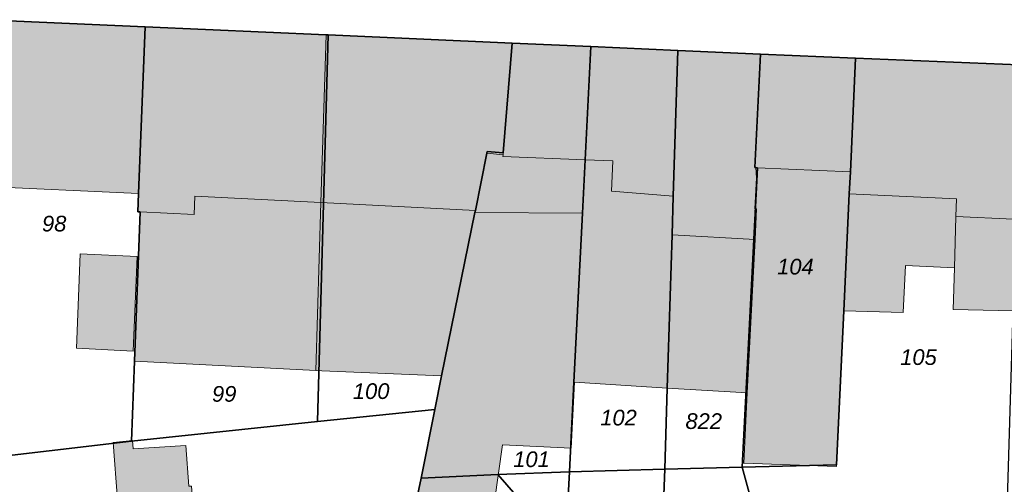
# Model space of a CAD drawing. Header units: metres. Extents: x 32338650 to 32340431, y 5701793 to 5703325.
# Tile 18 of 256: x 32339046 to 32339125, y 5702334 to 5702371. Entities that reach past the tile are written whole.
import ezdxf

# ---------------------------------------------------------------- set-up
doc = ezdxf.new("R2010")
doc.units = ezdxf.units.M
doc.header["$LTSCALE"] = 0.1
for name, color, linetype, lineweight, true_color in [('LPB-BE-Flurstück_Grenze', 7, 'Continuous', 70, 0x004c99), ('LPB-BE-Flurstück_Nummer', 7, 'Continuous', 70, 0x004c99), ('LPB-BE-Gebäude', 7, 'Continuous', 70, 0x004c99), ('LPB-BE-Straße', 7, 'Continuous', 70, 0x004c99)]:
    doc.layers.add(name, color=color, linetype=linetype, lineweight=lineweight, true_color=true_color)
doc.styles.add('Arial (italic)', font='ariali.ttf')

msp = doc.modelspace()

# ---------------------------------------------------------------- hatches: boundary and pattern name
at = {"layer": 'LPB-BE-Gebäude', "linetype": 'Continuous', "lineweight": 0, "true_color": 0xc7c8ca}
for points in [[(32339055.583, 5702343.886), (32339070.023, 5702343.153), (32339070.431, 5702356.527), (32339070.848, 5702369.901), (32339056.414, 5702370.544), (32339055.9, 5702357.254), (32339055.841, 5702355.795), (32339056.04, 5702355.787), (32339055.583, 5702343.886)], [(32339055.583, 5702343.886), (32339070.023, 5702343.153), (32339070.431, 5702356.527), (32339070.848, 5702369.901), (32339056.414, 5702370.544), (32339055.9, 5702357.254), (32339055.841, 5702355.795), (32339056.04, 5702355.787), (32339055.583, 5702343.886)], [(32339070.023, 5702343.153), (32339070.523, 5702343.132), (32339080.063, 5702342.731), (32339082.717, 5702355.742), (32339082.754, 5702355.911), (32339083.681, 5702360.457), (32339084.957, 5702360.344), (32339084.973, 5702360.484), (32339085.701, 5702369.241), (32339071.028, 5702369.894), (32339070.848, 5702369.901), (32339070.431, 5702356.527), (32339070.023, 5702343.153)], [(32339070.023, 5702343.153), (32339070.523, 5702343.132), (32339080.063, 5702342.731), (32339082.717, 5702355.742), (32339082.754, 5702355.911), (32339083.681, 5702360.457), (32339084.957, 5702360.344), (32339084.973, 5702360.484), (32339085.701, 5702369.241), (32339071.028, 5702369.894), (32339070.848, 5702369.901), (32339070.431, 5702356.527), (32339070.023, 5702343.153)], [(32339083.681, 5702360.457), (32339082.754, 5702355.911), (32339082.717, 5702355.742), (32339091.291, 5702355.68), (32339091.505, 5702359.945), (32339091.964, 5702368.964), (32339085.701, 5702369.241), (32339084.973, 5702360.484), (32339084.957, 5702360.344), (32339083.681, 5702360.457)], [(32339083.681, 5702360.457), (32339082.754, 5702355.911), (32339082.717, 5702355.742), (32339091.291, 5702355.68), (32339091.505, 5702359.945), (32339091.964, 5702368.964), (32339085.701, 5702369.241), (32339084.973, 5702360.484), (32339084.957, 5702360.344), (32339083.681, 5702360.457)], [(32339090.61, 5702342.227), (32339090.65, 5702342.226), (32339098.056, 5702341.752), (32339098.435, 5702353.956), (32339098.531, 5702357.044), (32339098.896, 5702368.649), (32339091.964, 5702368.964), (32339091.505, 5702359.945), (32339091.291, 5702355.68), (32339090.61, 5702342.227)], [(32339090.61, 5702342.227), (32339090.65, 5702342.226), (32339098.056, 5702341.752), (32339098.435, 5702353.956), (32339098.531, 5702357.044), (32339098.896, 5702368.649), (32339091.964, 5702368.964), (32339091.505, 5702359.945), (32339091.291, 5702355.68), (32339090.61, 5702342.227)], [(32339098.056, 5702341.752), (32339104.434, 5702341.369), (32339105.055, 5702353.594), (32339105.174, 5702356.031), (32339105.045, 5702356.036), (32339105.166, 5702358.513), (32339105.109, 5702359.316), (32339105.039, 5702359.319), (32339105.499, 5702368.358), (32339098.896, 5702368.649), (32339098.531, 5702357.044), (32339098.435, 5702353.956), (32339098.056, 5702341.752)], [(32339098.056, 5702341.752), (32339104.434, 5702341.369), (32339105.055, 5702353.594), (32339105.174, 5702356.031), (32339105.045, 5702356.036), (32339105.166, 5702358.513), (32339105.109, 5702359.316), (32339105.039, 5702359.319), (32339105.499, 5702368.358), (32339098.896, 5702368.649), (32339098.531, 5702357.044), (32339098.435, 5702353.956), (32339098.056, 5702341.752)], [(32339105.166, 5702358.513), (32339105.045, 5702356.036), (32339105.174, 5702356.031), (32339105.055, 5702353.594), (32339104.434, 5702341.369), (32339104.155, 5702335.776), (32339111.549, 5702335.493), (32339111.555, 5702335.633), (32339112.127, 5702347.909), (32339112.569, 5702357.229), (32339112.651, 5702358.987), (32339113.072, 5702368.047), (32339105.499, 5702368.358), (32339105.039, 5702359.319), (32339105.109, 5702359.316), (32339105.166, 5702358.513)], [(32339105.166, 5702358.513), (32339105.045, 5702356.036), (32339105.174, 5702356.031), (32339105.055, 5702353.594), (32339104.434, 5702341.369), (32339104.155, 5702335.776), (32339111.549, 5702335.493), (32339111.555, 5702335.633), (32339112.127, 5702347.909), (32339112.569, 5702357.229), (32339112.651, 5702358.987), (32339113.072, 5702368.047), (32339105.499, 5702368.358), (32339105.039, 5702359.319), (32339105.109, 5702359.316), (32339105.166, 5702358.513)], [(32339125.725, 5702355.197), (32339125.779, 5702357.256), (32339126.088, 5702367.502), (32339113.072, 5702368.047), (32339112.651, 5702358.987), (32339112.569, 5702357.229), (32339112.127, 5702347.909), (32339116.864, 5702347.765), (32339117.038, 5702351.511), (32339120.943, 5702351.32), (32339120.847, 5702348.011), (32339125.627, 5702347.915), (32339125.795, 5702353.483), (32339125.605, 5702353.491), (32339125.655, 5702355.2), (32339125.725, 5702355.197)], [(32339125.725, 5702355.197), (32339125.779, 5702357.256), (32339126.088, 5702367.502), (32339113.072, 5702368.047), (32339112.651, 5702358.987), (32339112.569, 5702357.229), (32339112.127, 5702347.909), (32339116.864, 5702347.765), (32339117.038, 5702351.511), (32339120.943, 5702351.32), (32339120.847, 5702348.011), (32339125.627, 5702347.915), (32339125.795, 5702353.483), (32339125.605, 5702353.491), (32339125.655, 5702355.2), (32339125.725, 5702355.197)], [(32339082.717, 5702355.742), (32339091.291, 5702355.68), (32339091.505, 5702359.945), (32339084.952, 5702360.214), (32339084.957, 5702360.344), (32339083.681, 5702360.457), (32339082.754, 5702355.911), (32339082.717, 5702355.742)], [(32339082.717, 5702355.742), (32339091.291, 5702355.68), (32339091.505, 5702359.945), (32339084.952, 5702360.214), (32339084.957, 5702360.344), (32339083.681, 5702360.457), (32339082.754, 5702355.911), (32339082.717, 5702355.742)], [(32339091.291, 5702355.68), (32339090.61, 5702342.227), (32339090.65, 5702342.226), (32339098.056, 5702341.752), (32339098.435, 5702353.956), (32339098.531, 5702357.044), (32339093.604, 5702357.437), (32339093.703, 5702359.855), (32339091.505, 5702359.945), (32339091.291, 5702355.68)], [(32339091.291, 5702355.68), (32339090.61, 5702342.227), (32339090.65, 5702342.226), (32339098.056, 5702341.752), (32339098.435, 5702353.956), (32339098.531, 5702357.044), (32339093.604, 5702357.437), (32339093.703, 5702359.855), (32339091.505, 5702359.945), (32339091.291, 5702355.68)], [(32339104.434, 5702341.369), (32339104.155, 5702335.776), (32339111.549, 5702335.493), (32339111.555, 5702335.633), (32339112.127, 5702347.909), (32339112.569, 5702357.229), (32339112.651, 5702358.987), (32339105.239, 5702359.311), (32339105.109, 5702359.316), (32339105.166, 5702358.513), (32339105.045, 5702356.036), (32339105.174, 5702356.031), (32339105.055, 5702353.594), (32339104.434, 5702341.369)], [(32339104.434, 5702341.369), (32339104.155, 5702335.776), (32339111.549, 5702335.493), (32339111.555, 5702335.633), (32339112.127, 5702347.909), (32339112.569, 5702357.229), (32339112.651, 5702358.987), (32339105.239, 5702359.311), (32339105.109, 5702359.316), (32339105.166, 5702358.513), (32339105.045, 5702356.036), (32339105.174, 5702356.031), (32339105.055, 5702353.594), (32339104.434, 5702341.369)], [(32339112.127, 5702347.909), (32339116.864, 5702347.765), (32339117.038, 5702351.511), (32339120.943, 5702351.32), (32339121.051, 5702355.429), (32339121.118, 5702356.817), (32339112.569, 5702357.229), (32339112.127, 5702347.909)], [(32339112.127, 5702347.909), (32339116.864, 5702347.765), (32339117.038, 5702351.511), (32339120.943, 5702351.32), (32339121.051, 5702355.429), (32339121.118, 5702356.817), (32339112.569, 5702357.229), (32339112.127, 5702347.909)], [(32339070.023, 5702343.153), (32339070.431, 5702356.527), (32339060.394, 5702357.029), (32339060.325, 5702355.581), (32339056.04, 5702355.787), (32339055.583, 5702343.886), (32339070.023, 5702343.153)], [(32339070.023, 5702343.153), (32339070.431, 5702356.527), (32339060.394, 5702357.029), (32339060.325, 5702355.581), (32339056.04, 5702355.787), (32339055.583, 5702343.886), (32339070.023, 5702343.153)], [(32339080.063, 5702342.731), (32339082.717, 5702355.742), (32339082.754, 5702355.911), (32339070.431, 5702356.527), (32339070.023, 5702343.153), (32339070.523, 5702343.132), (32339080.063, 5702342.731)], [(32339080.063, 5702342.731), (32339082.717, 5702355.742), (32339082.754, 5702355.911), (32339070.431, 5702356.527), (32339070.023, 5702343.153), (32339070.523, 5702343.132), (32339080.063, 5702342.731)], [(32339076.049, 5702323.37), (32339079.903, 5702319.008), (32339079.934, 5702319.037), (32339081.788, 5702316.899), (32339082.038, 5702316.898), (32339084.911, 5702337.227), (32339090.384, 5702336.952), (32339090.65, 5702342.226), (32339090.61, 5702342.227), (32339091.291, 5702355.68), (32339082.717, 5702355.742), (32339080.063, 5702342.731), (32339079.513, 5702340.051), (32339078.419, 5702334.581), (32339076.83, 5702327.06), (32339076.049, 5702323.37)], [(32339076.049, 5702323.37), (32339079.903, 5702319.008), (32339079.934, 5702319.037), (32339081.788, 5702316.899), (32339082.038, 5702316.898), (32339084.911, 5702337.227), (32339090.384, 5702336.952), (32339090.65, 5702342.226), (32339090.61, 5702342.227), (32339091.291, 5702355.68), (32339082.717, 5702355.742), (32339080.063, 5702342.731), (32339079.513, 5702340.051), (32339078.419, 5702334.581), (32339076.83, 5702327.06), (32339076.049, 5702323.37)], [(32339121.051, 5702355.429), (32339120.943, 5702351.32), (32339120.847, 5702348.011), (32339125.627, 5702347.915), (32339125.795, 5702353.483), (32339125.605, 5702353.491), (32339125.655, 5702355.2), (32339121.051, 5702355.429)], [(32339121.051, 5702355.429), (32339120.943, 5702351.32), (32339120.847, 5702348.011), (32339125.627, 5702347.915), (32339125.795, 5702353.483), (32339125.605, 5702353.491), (32339125.655, 5702355.2), (32339121.051, 5702355.429)], [(32339098.056, 5702341.752), (32339104.434, 5702341.369), (32339105.055, 5702353.594), (32339098.435, 5702353.956), (32339098.056, 5702341.752)], [(32339098.056, 5702341.752), (32339104.434, 5702341.369), (32339105.055, 5702353.594), (32339098.435, 5702353.956), (32339098.056, 5702341.752)], [(32339050.962, 5702344.917), (32339055.476, 5702344.691), (32339055.775, 5702352.245), (32339051.25, 5702352.441), (32339050.962, 5702344.917)], [(32339050.962, 5702344.917), (32339055.476, 5702344.691), (32339055.775, 5702352.245), (32339051.25, 5702352.441), (32339050.962, 5702344.917)], [(32339055.478, 5702336.905), (32339055.405, 5702337.568), (32339053.868, 5702337.421), (32339054.221, 5702332.833), (32339060.173, 5702333.269), (32339060.12, 5702333.932), (32339059.919, 5702333.92), (32339059.662, 5702337.183), (32339055.478, 5702336.905)], [(32339055.478, 5702336.905), (32339055.405, 5702337.568), (32339053.868, 5702337.421), (32339054.221, 5702332.833), (32339060.173, 5702333.269), (32339060.12, 5702333.932), (32339059.919, 5702333.92), (32339059.662, 5702337.183), (32339055.478, 5702336.905)]]:
    msp.add_hatch(color=9, dxfattribs=at).paths.add_polyline_path(points)

# ---------------------------------------------------------------- linework, layer by layer
at = {"layer": 'LPB-BE-Flurstück_Grenze', "color": 253, "linetype": 'Continuous', "lineweight": 25, "true_color": 0xadadad, "transparency": 33554687, "flags": 128}
for points in [[(32339042.171, 5702335.98), (32339055.333, 5702337.521), (32339055.583, 5702343.886), (32339056.04, 5702355.787), (32339055.841, 5702355.795), (32339055.9, 5702357.254), (32339056.414, 5702370.544), (32339043.728, 5702371.105), (32339043.135, 5702357.838), (32339042.577, 5702345.171), (32339042.176, 5702336.11), (32339042.171, 5702335.98)], [(32339042.171, 5702335.98), (32339055.333, 5702337.521), (32339055.583, 5702343.886), (32339056.04, 5702355.787), (32339055.841, 5702355.795), (32339055.9, 5702357.254), (32339056.414, 5702370.544), (32339043.728, 5702371.105), (32339043.135, 5702357.838), (32339042.577, 5702345.171), (32339042.176, 5702336.11), (32339042.171, 5702335.98)], [(32339043.728, 5702371.105), (32339056.414, 5702370.544), (32339070.848, 5702369.901), (32339071.028, 5702369.894), (32339085.701, 5702369.241), (32339091.964, 5702368.964), (32339098.896, 5702368.649), (32339105.499, 5702368.358), (32339113.072, 5702368.047), (32339126.088, 5702367.502)], [(32339043.728, 5702371.105), (32339056.414, 5702370.544), (32339070.848, 5702369.901), (32339071.028, 5702369.894), (32339085.701, 5702369.241), (32339091.964, 5702368.964), (32339098.896, 5702368.649), (32339105.499, 5702368.358), (32339113.072, 5702368.047), (32339126.088, 5702367.502)], [(32339056.04, 5702355.787), (32339055.583, 5702343.886), (32339055.333, 5702337.521), (32339070.167, 5702339.074), (32339071.028, 5702369.894), (32339070.848, 5702369.901), (32339056.414, 5702370.544), (32339055.9, 5702357.254), (32339055.841, 5702355.795), (32339056.04, 5702355.787)], [(32339056.04, 5702355.787), (32339055.583, 5702343.886), (32339055.333, 5702337.521), (32339070.167, 5702339.074), (32339071.028, 5702369.894), (32339070.848, 5702369.901), (32339056.414, 5702370.544), (32339055.9, 5702357.254), (32339055.841, 5702355.795), (32339056.04, 5702355.787)], [(32339070.167, 5702339.074), (32339079.513, 5702340.051), (32339080.063, 5702342.731), (32339082.717, 5702355.742), (32339082.754, 5702355.911), (32339083.681, 5702360.457), (32339083.706, 5702360.596), (32339084.973, 5702360.484), (32339085.701, 5702369.241), (32339071.028, 5702369.894), (32339070.167, 5702339.074)], [(32339070.167, 5702339.074), (32339079.513, 5702340.051), (32339080.063, 5702342.731), (32339082.717, 5702355.742), (32339082.754, 5702355.911), (32339083.681, 5702360.457), (32339083.706, 5702360.596), (32339084.973, 5702360.484), (32339085.701, 5702369.241), (32339071.028, 5702369.894), (32339070.167, 5702339.074)], [(32339078.419, 5702334.581), (32339084.544, 5702334.86), (32339090.247, 5702335.076), (32339090.61, 5702342.227), (32339091.291, 5702355.68), (32339091.505, 5702359.945), (32339091.964, 5702368.964), (32339085.701, 5702369.241), (32339084.973, 5702360.484), (32339083.706, 5702360.596), (32339083.681, 5702360.457), (32339082.754, 5702355.911), (32339082.717, 5702355.742), (32339080.063, 5702342.731), (32339079.513, 5702340.051), (32339078.419, 5702334.581)], [(32339078.419, 5702334.581), (32339084.544, 5702334.86), (32339090.247, 5702335.076), (32339090.61, 5702342.227), (32339091.291, 5702355.68), (32339091.505, 5702359.945), (32339091.964, 5702368.964), (32339085.701, 5702369.241), (32339084.973, 5702360.484), (32339083.706, 5702360.596), (32339083.681, 5702360.457), (32339082.754, 5702355.911), (32339082.717, 5702355.742), (32339080.063, 5702342.731), (32339079.513, 5702340.051), (32339078.419, 5702334.581)], [(32339090.247, 5702335.076), (32339097.851, 5702335.275), (32339098.056, 5702341.752), (32339098.435, 5702353.956), (32339098.531, 5702357.044), (32339098.896, 5702368.649), (32339091.964, 5702368.964), (32339091.505, 5702359.945), (32339091.291, 5702355.68), (32339090.61, 5702342.227), (32339090.247, 5702335.076)], [(32339090.247, 5702335.076), (32339097.851, 5702335.275), (32339098.056, 5702341.752), (32339098.435, 5702353.956), (32339098.531, 5702357.044), (32339098.896, 5702368.649), (32339091.964, 5702368.964), (32339091.505, 5702359.945), (32339091.291, 5702355.68), (32339090.61, 5702342.227), (32339090.247, 5702335.076)], [(32339105.499, 5702368.358), (32339098.896, 5702368.649), (32339098.531, 5702357.044), (32339098.435, 5702353.956), (32339098.056, 5702341.752), (32339097.851, 5702335.275), (32339104.032, 5702335.441), (32339105.239, 5702359.311), (32339105.109, 5702359.316), (32339105.039, 5702359.319), (32339105.499, 5702368.358)], [(32339105.499, 5702368.358), (32339098.896, 5702368.649), (32339098.531, 5702357.044), (32339098.435, 5702353.956), (32339098.056, 5702341.752), (32339097.851, 5702335.275), (32339104.032, 5702335.441), (32339105.239, 5702359.311), (32339105.109, 5702359.316), (32339105.039, 5702359.319), (32339105.499, 5702368.358)], [(32339104.032, 5702335.441), (32339111.555, 5702335.633), (32339112.127, 5702347.909), (32339112.569, 5702357.229), (32339112.651, 5702358.987), (32339113.072, 5702368.047), (32339105.499, 5702368.358), (32339105.039, 5702359.319), (32339105.109, 5702359.316), (32339105.239, 5702359.311), (32339104.032, 5702335.441)], [(32339104.032, 5702335.441), (32339111.555, 5702335.633), (32339112.127, 5702347.909), (32339112.569, 5702357.229), (32339112.651, 5702358.987), (32339113.072, 5702368.047), (32339105.499, 5702368.358), (32339105.039, 5702359.319), (32339105.109, 5702359.316), (32339105.239, 5702359.311), (32339104.032, 5702335.441)], [(32339104.032, 5702335.441), (32339106.311, 5702327.081), (32339106.645, 5702327.177), (32339123.736, 5702332.29), (32339125.175, 5702332.721), (32339125.18, 5702332.841), (32339125.627, 5702347.915), (32339125.795, 5702353.483), (32339126.208, 5702367.497), (32339126.088, 5702367.502), (32339113.072, 5702368.047), (32339112.651, 5702358.987), (32339112.569, 5702357.229), (32339112.127, 5702347.909), (32339111.555, 5702335.633), (32339104.032, 5702335.441)], [(32339104.032, 5702335.441), (32339106.311, 5702327.081), (32339106.645, 5702327.177), (32339123.736, 5702332.29), (32339125.175, 5702332.721), (32339125.18, 5702332.841), (32339125.627, 5702347.915), (32339125.795, 5702353.483), (32339126.208, 5702367.497), (32339126.088, 5702367.502), (32339113.072, 5702368.047), (32339112.651, 5702358.987), (32339112.569, 5702357.229), (32339112.127, 5702347.909), (32339111.555, 5702335.633), (32339104.032, 5702335.441)], [(32339014.495, 5702254.319), (32339042.56, 5702250.815), (32339046.585, 5702265.792), (32339060.821, 5702261.544), (32339066.437, 5702283.611), (32339070.587, 5702299.934), (32339076.025, 5702323.27), (32339076.049, 5702323.37), (32339076.83, 5702327.06), (32339078.419, 5702334.581), (32339079.513, 5702340.051), (32339070.167, 5702339.074), (32339055.333, 5702337.521), (32339042.171, 5702335.98), (32339038.11, 5702335.546), (32339027.235, 5702298.172), (32339025.22, 5702291.219), (32339014.495, 5702254.319)], [(32339014.495, 5702254.319), (32339042.56, 5702250.815), (32339046.585, 5702265.792), (32339060.821, 5702261.544), (32339066.437, 5702283.611), (32339070.587, 5702299.934), (32339076.025, 5702323.27), (32339076.049, 5702323.37), (32339076.83, 5702327.06), (32339078.419, 5702334.581), (32339079.513, 5702340.051), (32339070.167, 5702339.074), (32339055.333, 5702337.521), (32339042.171, 5702335.98), (32339038.11, 5702335.546), (32339027.235, 5702298.172), (32339025.22, 5702291.219), (32339014.495, 5702254.319)], [(32339095.031, 5702322.85), (32339096.298, 5702323.989), (32339097.433, 5702324.343), (32339097.851, 5702335.275), (32339090.247, 5702335.076), (32339089.926, 5702328.694), (32339095.031, 5702322.85)], [(32339095.031, 5702322.85), (32339096.298, 5702323.989), (32339097.433, 5702324.343), (32339097.851, 5702335.275), (32339090.247, 5702335.076), (32339089.926, 5702328.694), (32339095.031, 5702322.85)], [(32339097.851, 5702335.275), (32339097.433, 5702324.343), (32339102.825, 5702326.003), (32339106.311, 5702327.081), (32339104.032, 5702335.441), (32339097.851, 5702335.275)], [(32339097.851, 5702335.275), (32339097.433, 5702324.343), (32339102.825, 5702326.003), (32339106.311, 5702327.081), (32339104.032, 5702335.441), (32339097.851, 5702335.275)], [(32339076.83, 5702327.06), (32339089.456, 5702312.571), (32339095.415, 5702317.81), (32339092.977, 5702320.593), (32339092.757, 5702320.852), (32339091.352, 5702322.461), (32339089.707, 5702324.33), (32339089.926, 5702328.694), (32339084.544, 5702334.86), (32339078.419, 5702334.581), (32339076.83, 5702327.06)], [(32339076.83, 5702327.06), (32339089.456, 5702312.571), (32339095.415, 5702317.81), (32339092.977, 5702320.593), (32339092.757, 5702320.852), (32339091.352, 5702322.461), (32339089.707, 5702324.33), (32339089.926, 5702328.694), (32339084.544, 5702334.86), (32339078.419, 5702334.581), (32339076.83, 5702327.06)], [(32339084.544, 5702334.86), (32339089.926, 5702328.694), (32339090.247, 5702335.076), (32339084.544, 5702334.86)], [(32339084.544, 5702334.86), (32339089.926, 5702328.694), (32339090.247, 5702335.076), (32339084.544, 5702334.86)]]:
    msp.add_lwpolyline(points, dxfattribs=at)
at = {"layer": 'LPB-BE-Gebäude', "color": 7, "linetype": 'Continuous', "lineweight": 9, "flags": 128}
for points in [[(32339043.135, 5702357.838), (32339055.9, 5702357.254), (32339056.414, 5702370.544), (32339043.728, 5702371.105), (32339043.135, 5702357.838)], [(32339043.135, 5702357.838), (32339055.9, 5702357.254), (32339056.414, 5702370.544), (32339043.728, 5702371.105), (32339043.135, 5702357.838)], [(32339055.583, 5702343.886), (32339070.023, 5702343.153), (32339070.431, 5702356.527), (32339070.848, 5702369.901), (32339056.414, 5702370.544), (32339055.9, 5702357.254), (32339055.841, 5702355.795), (32339056.04, 5702355.787), (32339055.583, 5702343.886)], [(32339055.583, 5702343.886), (32339070.023, 5702343.153), (32339070.431, 5702356.527), (32339070.848, 5702369.901), (32339056.414, 5702370.544), (32339055.9, 5702357.254), (32339055.841, 5702355.795), (32339056.04, 5702355.787), (32339055.583, 5702343.886)], [(32339070.023, 5702343.153), (32339070.523, 5702343.132), (32339080.063, 5702342.731), (32339082.717, 5702355.742), (32339082.754, 5702355.911), (32339083.681, 5702360.457), (32339084.957, 5702360.344), (32339084.973, 5702360.484), (32339085.701, 5702369.241), (32339071.028, 5702369.894), (32339070.848, 5702369.901), (32339070.431, 5702356.527), (32339070.023, 5702343.153)], [(32339070.023, 5702343.153), (32339070.523, 5702343.132), (32339080.063, 5702342.731), (32339082.717, 5702355.742), (32339082.754, 5702355.911), (32339083.681, 5702360.457), (32339084.957, 5702360.344), (32339084.973, 5702360.484), (32339085.701, 5702369.241), (32339071.028, 5702369.894), (32339070.848, 5702369.901), (32339070.431, 5702356.527), (32339070.023, 5702343.153)], [(32339083.681, 5702360.457), (32339082.754, 5702355.911), (32339082.717, 5702355.742), (32339091.291, 5702355.68), (32339091.505, 5702359.945), (32339091.964, 5702368.964), (32339085.701, 5702369.241), (32339084.973, 5702360.484), (32339084.957, 5702360.344), (32339083.681, 5702360.457)], [(32339083.681, 5702360.457), (32339082.754, 5702355.911), (32339082.717, 5702355.742), (32339091.291, 5702355.68), (32339091.505, 5702359.945), (32339091.964, 5702368.964), (32339085.701, 5702369.241), (32339084.973, 5702360.484), (32339084.957, 5702360.344), (32339083.681, 5702360.457)], [(32339090.61, 5702342.227), (32339090.65, 5702342.226), (32339098.056, 5702341.752), (32339098.435, 5702353.956), (32339098.531, 5702357.044), (32339098.896, 5702368.649), (32339091.964, 5702368.964), (32339091.505, 5702359.945), (32339091.291, 5702355.68), (32339090.61, 5702342.227)], [(32339090.61, 5702342.227), (32339090.65, 5702342.226), (32339098.056, 5702341.752), (32339098.435, 5702353.956), (32339098.531, 5702357.044), (32339098.896, 5702368.649), (32339091.964, 5702368.964), (32339091.505, 5702359.945), (32339091.291, 5702355.68), (32339090.61, 5702342.227)], [(32339098.056, 5702341.752), (32339104.434, 5702341.369), (32339105.055, 5702353.594), (32339105.174, 5702356.031), (32339105.045, 5702356.036), (32339105.166, 5702358.513), (32339105.109, 5702359.316), (32339105.039, 5702359.319), (32339105.499, 5702368.358), (32339098.896, 5702368.649), (32339098.531, 5702357.044), (32339098.435, 5702353.956), (32339098.056, 5702341.752)], [(32339098.056, 5702341.752), (32339104.434, 5702341.369), (32339105.055, 5702353.594), (32339105.174, 5702356.031), (32339105.045, 5702356.036), (32339105.166, 5702358.513), (32339105.109, 5702359.316), (32339105.039, 5702359.319), (32339105.499, 5702368.358), (32339098.896, 5702368.649), (32339098.531, 5702357.044), (32339098.435, 5702353.956), (32339098.056, 5702341.752)], [(32339105.166, 5702358.513), (32339105.045, 5702356.036), (32339105.174, 5702356.031), (32339105.055, 5702353.594), (32339104.434, 5702341.369), (32339104.155, 5702335.776), (32339111.549, 5702335.493), (32339111.555, 5702335.633), (32339112.127, 5702347.909), (32339112.569, 5702357.229), (32339112.651, 5702358.987), (32339113.072, 5702368.047), (32339105.499, 5702368.358), (32339105.039, 5702359.319), (32339105.109, 5702359.316), (32339105.166, 5702358.513)], [(32339105.166, 5702358.513), (32339105.045, 5702356.036), (32339105.174, 5702356.031), (32339105.055, 5702353.594), (32339104.434, 5702341.369), (32339104.155, 5702335.776), (32339111.549, 5702335.493), (32339111.555, 5702335.633), (32339112.127, 5702347.909), (32339112.569, 5702357.229), (32339112.651, 5702358.987), (32339113.072, 5702368.047), (32339105.499, 5702368.358), (32339105.039, 5702359.319), (32339105.109, 5702359.316), (32339105.166, 5702358.513)], [(32339125.725, 5702355.197), (32339125.779, 5702357.256), (32339126.088, 5702367.502), (32339113.072, 5702368.047), (32339112.651, 5702358.987), (32339112.569, 5702357.229), (32339112.127, 5702347.909), (32339116.864, 5702347.765), (32339117.038, 5702351.511), (32339120.943, 5702351.32), (32339120.847, 5702348.011), (32339125.627, 5702347.915), (32339125.795, 5702353.483), (32339125.605, 5702353.491), (32339125.655, 5702355.2), (32339125.725, 5702355.197)], [(32339125.725, 5702355.197), (32339125.779, 5702357.256), (32339126.088, 5702367.502), (32339113.072, 5702368.047), (32339112.651, 5702358.987), (32339112.569, 5702357.229), (32339112.127, 5702347.909), (32339116.864, 5702347.765), (32339117.038, 5702351.511), (32339120.943, 5702351.32), (32339120.847, 5702348.011), (32339125.627, 5702347.915), (32339125.795, 5702353.483), (32339125.605, 5702353.491), (32339125.655, 5702355.2), (32339125.725, 5702355.197)], [(32339082.717, 5702355.742), (32339091.291, 5702355.68), (32339091.505, 5702359.945), (32339084.952, 5702360.214), (32339084.957, 5702360.344), (32339083.681, 5702360.457), (32339082.754, 5702355.911), (32339082.717, 5702355.742)], [(32339082.717, 5702355.742), (32339091.291, 5702355.68), (32339091.505, 5702359.945), (32339084.952, 5702360.214), (32339084.957, 5702360.344), (32339083.681, 5702360.457), (32339082.754, 5702355.911), (32339082.717, 5702355.742)], [(32339091.291, 5702355.68), (32339090.61, 5702342.227), (32339090.65, 5702342.226), (32339098.056, 5702341.752), (32339098.435, 5702353.956), (32339098.531, 5702357.044), (32339093.604, 5702357.437), (32339093.703, 5702359.855), (32339091.505, 5702359.945), (32339091.291, 5702355.68)], [(32339091.291, 5702355.68), (32339090.61, 5702342.227), (32339090.65, 5702342.226), (32339098.056, 5702341.752), (32339098.435, 5702353.956), (32339098.531, 5702357.044), (32339093.604, 5702357.437), (32339093.703, 5702359.855), (32339091.505, 5702359.945), (32339091.291, 5702355.68)], [(32339104.434, 5702341.369), (32339104.155, 5702335.776), (32339111.549, 5702335.493), (32339111.555, 5702335.633), (32339112.127, 5702347.909), (32339112.569, 5702357.229), (32339112.651, 5702358.987), (32339105.239, 5702359.311), (32339105.109, 5702359.316), (32339105.166, 5702358.513), (32339105.045, 5702356.036), (32339105.174, 5702356.031), (32339105.055, 5702353.594), (32339104.434, 5702341.369)], [(32339104.434, 5702341.369), (32339104.155, 5702335.776), (32339111.549, 5702335.493), (32339111.555, 5702335.633), (32339112.127, 5702347.909), (32339112.569, 5702357.229), (32339112.651, 5702358.987), (32339105.239, 5702359.311), (32339105.109, 5702359.316), (32339105.166, 5702358.513), (32339105.045, 5702356.036), (32339105.174, 5702356.031), (32339105.055, 5702353.594), (32339104.434, 5702341.369)], [(32339112.127, 5702347.909), (32339116.864, 5702347.765), (32339117.038, 5702351.511), (32339120.943, 5702351.32), (32339121.051, 5702355.429), (32339121.118, 5702356.817), (32339112.569, 5702357.229), (32339112.127, 5702347.909)], [(32339112.127, 5702347.909), (32339116.864, 5702347.765), (32339117.038, 5702351.511), (32339120.943, 5702351.32), (32339121.051, 5702355.429), (32339121.118, 5702356.817), (32339112.569, 5702357.229), (32339112.127, 5702347.909)], [(32339070.023, 5702343.153), (32339070.431, 5702356.527), (32339060.394, 5702357.029), (32339060.325, 5702355.581), (32339056.04, 5702355.787), (32339055.583, 5702343.886), (32339070.023, 5702343.153)], [(32339070.023, 5702343.153), (32339070.431, 5702356.527), (32339060.394, 5702357.029), (32339060.325, 5702355.581), (32339056.04, 5702355.787), (32339055.583, 5702343.886), (32339070.023, 5702343.153)], [(32339080.063, 5702342.731), (32339082.717, 5702355.742), (32339082.754, 5702355.911), (32339070.431, 5702356.527), (32339070.023, 5702343.153), (32339070.523, 5702343.132), (32339080.063, 5702342.731)], [(32339080.063, 5702342.731), (32339082.717, 5702355.742), (32339082.754, 5702355.911), (32339070.431, 5702356.527), (32339070.023, 5702343.153), (32339070.523, 5702343.132), (32339080.063, 5702342.731)], [(32339076.049, 5702323.37), (32339079.903, 5702319.008), (32339079.934, 5702319.037), (32339081.788, 5702316.899), (32339082.038, 5702316.898), (32339084.911, 5702337.227), (32339090.384, 5702336.952), (32339090.65, 5702342.226), (32339090.61, 5702342.227), (32339091.291, 5702355.68), (32339082.717, 5702355.742), (32339080.063, 5702342.731), (32339079.513, 5702340.051), (32339078.419, 5702334.581), (32339076.83, 5702327.06), (32339076.049, 5702323.37)], [(32339076.049, 5702323.37), (32339079.903, 5702319.008), (32339079.934, 5702319.037), (32339081.788, 5702316.899), (32339082.038, 5702316.898), (32339084.911, 5702337.227), (32339090.384, 5702336.952), (32339090.65, 5702342.226), (32339090.61, 5702342.227), (32339091.291, 5702355.68), (32339082.717, 5702355.742), (32339080.063, 5702342.731), (32339079.513, 5702340.051), (32339078.419, 5702334.581), (32339076.83, 5702327.06), (32339076.049, 5702323.37)], [(32339121.051, 5702355.429), (32339120.943, 5702351.32), (32339120.847, 5702348.011), (32339125.627, 5702347.915), (32339125.795, 5702353.483), (32339125.605, 5702353.491), (32339125.655, 5702355.2), (32339121.051, 5702355.429)], [(32339121.051, 5702355.429), (32339120.943, 5702351.32), (32339120.847, 5702348.011), (32339125.627, 5702347.915), (32339125.795, 5702353.483), (32339125.605, 5702353.491), (32339125.655, 5702355.2), (32339121.051, 5702355.429)], [(32339098.056, 5702341.752), (32339104.434, 5702341.369), (32339105.055, 5702353.594), (32339098.435, 5702353.956), (32339098.056, 5702341.752)], [(32339098.056, 5702341.752), (32339104.434, 5702341.369), (32339105.055, 5702353.594), (32339098.435, 5702353.956), (32339098.056, 5702341.752)], [(32339050.962, 5702344.917), (32339055.476, 5702344.691), (32339055.775, 5702352.245), (32339051.25, 5702352.441), (32339050.962, 5702344.917)], [(32339050.962, 5702344.917), (32339055.476, 5702344.691), (32339055.775, 5702352.245), (32339051.25, 5702352.441), (32339050.962, 5702344.917)], [(32339055.478, 5702336.905), (32339055.405, 5702337.568), (32339053.868, 5702337.421), (32339054.221, 5702332.833), (32339060.173, 5702333.269), (32339060.12, 5702333.932), (32339059.919, 5702333.92), (32339059.662, 5702337.183), (32339055.478, 5702336.905)], [(32339055.478, 5702336.905), (32339055.405, 5702337.568), (32339053.868, 5702337.421), (32339054.221, 5702332.833), (32339060.173, 5702333.269), (32339060.12, 5702333.932), (32339059.919, 5702333.92), (32339059.662, 5702337.183), (32339055.478, 5702336.905)]]:
    msp.add_lwpolyline(points, dxfattribs=at)
at = {"layer": 'LPB-BE-Gebäude', "color": 9, "linetype": 'Continuous', "true_color": 0xc7c8ca}
msp.add_solid([(32339043.135, 5702357.838), (32339055.9, 5702357.254), (32339043.728, 5702371.105), (32339056.414, 5702370.544)], dxfattribs=at)
msp.add_solid([(32339043.135, 5702357.838), (32339055.9, 5702357.254), (32339043.728, 5702371.105), (32339056.414, 5702370.544)], dxfattribs=at)
at = {"layer": 'LPB-BE-Straße', "color": 250, "linetype": 'Continuous', "lineweight": 25, "true_color": 0x333333, "transparency": 33554687, "flags": 128}
msp.add_lwpolyline([(32339043.728, 5702371.105), (32339056.414, 5702370.544), (32339070.848, 5702369.901), (32339071.028, 5702369.894), (32339085.701, 5702369.241), (32339091.964, 5702368.964), (32339098.896, 5702368.649), (32339105.499, 5702368.358), (32339113.072, 5702368.047), (32339126.088, 5702367.502)], dxfattribs=at)

# ---------------------------------------------------------------- texts
at = {"layer": 'LPB-BE-Flurstück_Nummer', "color": 252, "true_color": 0x888888, "char_height": 1.25, "attachment_point": 2, "line_spacing_factor": 1.004016, "style": 'Arial (italic)'}
for s, insert, width in [('98', (32339049.172, 5702355.478), 2.75625), ('98', (32339049.172, 5702355.478), 2.75625), ('104', (32339108.273, 5702352.05), 3.946875), ('104', (32339108.273, 5702352.05), 3.946875), ('105', (32339118.085, 5702344.841), 4.021875), ('105', (32339118.085, 5702344.841), 4.021875), ('99', (32339062.726, 5702341.91), 2.720625), ('99', (32339062.726, 5702341.91), 2.720625), ('100', (32339074.444, 5702342.13), 4.003125), ('100', (32339074.444, 5702342.13), 4.003125), ('102', (32339094.171, 5702340.019), 3.99375), ('102', (32339094.171, 5702340.019), 3.99375), ('822', (32339100.964, 5702339.74), 4.186875), ('822', (32339100.964, 5702339.74), 4.186875), ('101', (32339087.23, 5702336.701), 3.778125), ('101', (32339087.23, 5702336.701), 3.778125)]:
    msp.add_mtext(s, dxfattribs=dict(at, insert=insert, width=width))

doc.saveas('drawing.dxf')
